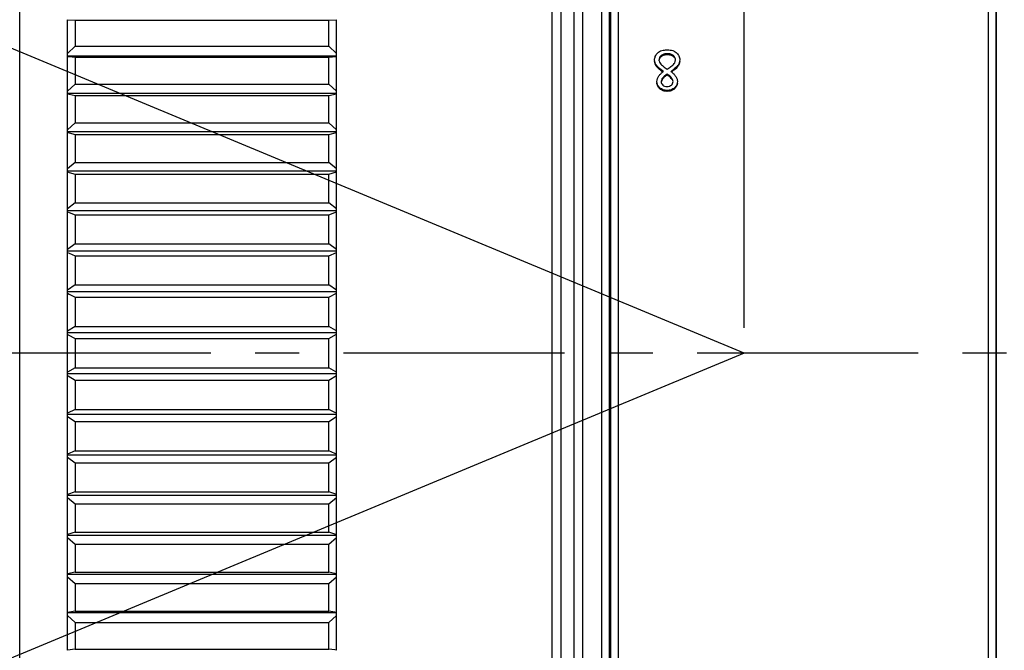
# Model space of a CAD drawing. Header units: millimetres. Extents: x 1042 to 1297, y 430 to 539.
# Tile 7 of 13: x 1096 to 1135, y 471 to 496. Entities that reach past the tile are written whole.
import ezdxf

# ---------------------------------------------------------------- set-up
doc = ezdxf.new("R2010")
doc.units = ezdxf.units.MM
doc.header["$LTSCALE"] = 23.1
doc.header["$PDMODE"] = 3
doc.header["$PDSIZE"] = 8
doc.linetypes.add('CENTER', pattern=[0.6, 0.375, -0.075, 0.075, -0.075])
doc.layers.get('0').update_dxf_attribs({"linetype": 'CONTINUOUS'})
doc.layers.get('Defpoints').update_dxf_attribs({"linetype": 'CONTINUOUS'})
doc.styles.get("Standard").update_dxf_attribs({"font": 'simsun.ttc', "width": 0.85})
doc.dimstyles.get("Standard").update_dxf_attribs({"dimtxt": 3.5, "dimasz": 3.5, "dimexe": 1.5, "dimexo": 1, "dimtad": 1, "dimtoh": 1, "dimdsep": 46, "dimtxsty": 'STANDARD', "dimblk": '_FILLED', "dimcen": 0.09, "dimclrd": 3, "dimclre": 3, "dimclrt": 2, "dimazin": 2, "dimtp": 0.01, "dimtm": 0.01, "dimtfac": 1, "dimtofl": 0, "dimtmove": 0, "dimatfit": 3, "dimldrblk": '_FILLED', "dimfxl": 1, "dimtolj": 1, "dimarcsym": 0})

# ---------------------------------------------------------------- blocks, each defined once
blk = doc.blocks.new('_FILLED')
at = {"color": 0, "linetype": 'ByBlock'}
blk.add_solid([(0, 0), (-1, 0.214), (-1, -0.214)], dxfattribs=at)
blk = doc.blocks.new('*D10')
at = {"color": 3, "lineweight": -2}
for p, q in [((1073.212, 503.999), (1069.686, 505.466)), ((1073.212, 461.371), (1069.686, 459.903))]:
    blk.add_line(p, q, dxfattribs=at)
blk.add_arc((1124.415, 482.685), 57.781, 160.87113, 199.12887, dxfattribs=at)
at = {"layer": 'Defpoints', "color": 0}
for p in [(1074.135, 503.615), (1124.415, 482.685), (1124.415, 482.685), (1067.133, 475.11), (1074.135, 461.755)]:
    blk.add_point(p, dxfattribs=at)
at = {"color": 3, "lineweight": -2, "xscale": 3.5, "yscale": 3.5, "zscale": 3.5}
for p, rotation in [((1071.071, 504.89), 69.13556298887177), ((1071.071, 460.48), 290.8644370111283)]:
    blk.add_blockref('_FILLED', p, dxfattribs=dict(at, rotation=rotation))
at = {"color": 2, "insert": (1064.273, 483.971), "char_height": 3.5, "attachment_point": 5, "rotation": 88.7755}
blk.add_mtext('\\A1;45.2°', dxfattribs=at)
blk = doc.blocks.new('*D11')
at = {"color": 3, "lineweight": -2}
for p, q in [((1079.135, 510.885), (1079.135, 524.631)), ((1124.415, 483.685), (1124.415, 524.631)), ((1082.635, 523.131), (1120.915, 523.131))]:
    blk.add_line(p, q, dxfattribs=at)
at = {"layer": 'Defpoints', "color": 0}
for p in [(1124.415, 523.131), (1079.135, 509.885), (1124.415, 482.685)]:
    blk.add_point(p, dxfattribs=at)
at = {"color": 3, "lineweight": -2, "xscale": 3.5, "yscale": 3.5, "zscale": 3.5, "rotation": 180}
blk.add_blockref('_FILLED', (1079.135, 523.131), dxfattribs=at)
at = {"color": 3, "lineweight": -2, "xscale": 3.5, "yscale": 3.5, "zscale": 3.5}
blk.add_blockref('_FILLED', (1124.415, 523.131), dxfattribs=at)
at = {"color": 2, "insert": (1105.162, 525.506), "char_height": 3.5, "attachment_point": 5}
blk.add_mtext('\\A1;45.28', dxfattribs=at)

msp = doc.modelspace()

# ---------------------------------------------------------------- linework, layer by layer
at = {"color": 7, "linetype": 'Continuous'}
for p, q in [((1118.089, 455.685), (1118.089, 509.835)), ((1096.019, 455.685), (1096.019, 509.685)), ((1116.889, 455.685), (1116.889, 509.685)), ((1118.839, 455.685), (1118.839, 509.685)), ((1119.139, 455.985), (1119.139, 509.385)), ((1119.169, 509.385), (1119.169, 455.985)), ((1119.469, 509.685), (1119.469, 455.685)), ((1133.969, 509.685), (1133.969, 455.685)), ((1134.269, 509.385), (1134.269, 455.985)), ((1134.307, 455.995), (1134.307, 509.375)), ((1117.239, 456.035), (1117.239, 509.335)), ((1117.739, 509.335), (1117.739, 456.035)), ((1097.889, 494.34), (1097.889, 495.764)), ((1097.889, 495.764), (1098.189, 495.751)), ((1098.189, 495.751), (1098.189, 494.728)), ((1098.189, 495.751), (1108.139, 495.751)), ((1108.139, 495.751), (1108.439, 495.764)), ((1108.139, 494.728), (1108.139, 495.751)), ((1108.439, 494.34), (1108.439, 495.764)), ((1098.189, 494.728), (1097.889, 494.437)), ((1098.189, 494.728), (1108.139, 494.728)), ((1108.439, 494.437), (1108.139, 494.728)), ((1108.439, 494.34), (1097.889, 494.34)), ((1097.889, 471.042), (1097.889, 494.328)), ((1097.889, 494.328), (1097.955, 494.321)), ((1097.955, 494.321), (1098.189, 494.295)), ((1108.139, 494.295), (1108.439, 494.328)), ((1108.439, 471.042), (1108.439, 494.328)), ((1121.156, 494.316), (1121.156, 494.359)), ((1121.399, 494.388), (1121.399, 494.432)), ((1121.636, 494.318), (1121.636, 494.361)), ((1098.189, 494.295), (1098.189, 493.242)), ((1098.189, 494.295), (1108.139, 494.295)), ((1108.139, 493.242), (1108.139, 494.295)), ((1120.989, 493.918), (1120.989, 493.96)), ((1121.801, 493.918), (1121.801, 493.96)), ((1121.394, 493.599), (1121.394, 493.64)), ((1098.189, 493.242), (1097.889, 492.963)), ((1098.189, 493.242), (1108.139, 493.242)), ((1108.439, 492.963), (1108.139, 493.242)), ((1121.202, 493.423), (1121.202, 493.463)), ((1108.439, 492.87), (1097.889, 492.87)), ((1097.889, 492.852), (1097.955, 492.84)), ((1097.955, 492.84), (1098.189, 492.797)), ((1098.189, 492.797), (1098.189, 491.719)), ((1098.189, 492.797), (1108.139, 492.797)), ((1108.139, 492.797), (1108.439, 492.852)), ((1108.139, 491.719), (1108.139, 492.797)), ((1121.109, 493.056), (1121.109, 493.095)), ((1121.394, 492.956), (1121.394, 492.994)), ((1121.681, 493.056), (1121.681, 493.094)), ((1098.189, 491.719), (1097.889, 491.453)), ((1098.189, 491.719), (1108.139, 491.719)), ((1108.439, 491.453), (1108.139, 491.719)), ((1108.439, 491.364), (1097.889, 491.364)), ((1097.889, 491.339), (1097.955, 491.323)), ((1097.955, 491.323), (1098.189, 491.265)), ((1098.189, 491.265), (1098.189, 490.165)), ((1098.189, 491.265), (1108.139, 491.265)), ((1108.139, 491.265), (1108.439, 491.339)), ((1108.139, 490.165), (1108.139, 491.265)), ((1098.189, 490.165), (1097.889, 489.913)), ((1098.189, 490.165), (1108.139, 490.165)), ((1108.439, 489.913), (1108.139, 490.165)), ((1108.439, 489.828), (1097.889, 489.828)), ((1097.889, 489.797), (1097.955, 489.776)), ((1097.955, 489.776), (1098.189, 489.702)), ((1098.189, 489.702), (1098.189, 488.584)), ((1098.189, 489.702), (1108.139, 489.702)), ((1108.139, 489.702), (1108.439, 489.797)), ((1108.139, 488.584), (1108.139, 489.702)), ((1098.189, 488.584), (1097.889, 488.346)), ((1098.189, 488.584), (1108.139, 488.584)), ((1108.439, 488.346), (1108.139, 488.584)), ((1108.439, 488.267), (1097.889, 488.267)), ((1097.889, 488.229), (1097.955, 488.203)), ((1097.955, 488.203), (1098.189, 488.114)), ((1108.139, 488.114), (1108.439, 488.229)), ((1098.189, 488.114), (1098.189, 486.982)), ((1098.189, 488.114), (1108.139, 488.114)), ((1108.139, 486.982), (1108.139, 488.114)), ((1098.189, 486.982), (1097.889, 486.76)), ((1108.439, 486.686), (1097.889, 486.686)), ((1097.889, 486.641), (1097.955, 486.612)), ((1097.955, 486.612), (1098.189, 486.508)), ((1098.189, 486.982), (1108.139, 486.982)), ((1108.439, 486.76), (1108.139, 486.982)), ((1108.139, 486.508), (1108.439, 486.641)), ((1098.189, 486.508), (1098.189, 485.366)), ((1098.189, 486.508), (1108.139, 486.508)), ((1108.139, 485.366), (1108.139, 486.508)), ((1098.189, 485.366), (1097.889, 485.16)), ((1108.439, 485.091), (1097.889, 485.091)), ((1098.189, 485.366), (1108.139, 485.366)), ((1108.439, 485.16), (1108.139, 485.366)), ((1097.889, 485.04), (1097.955, 485.007)), ((1097.955, 485.007), (1098.189, 484.888)), ((1098.189, 484.888), (1098.189, 483.74)), ((1098.189, 484.888), (1108.139, 484.888)), ((1108.139, 484.888), (1108.439, 485.04)), ((1108.139, 483.74), (1108.139, 484.888)), ((1098.189, 483.74), (1097.889, 483.551)), ((1098.189, 483.74), (1108.139, 483.74)), ((1108.406, 483.572), (1108.139, 483.74)), ((1108.439, 483.551), (1108.406, 483.572)), ((1108.439, 483.488), (1097.889, 483.488)), ((1097.889, 483.431), (1097.922, 483.412)), ((1097.922, 483.412), (1098.189, 483.26)), ((1098.189, 483.26), (1098.189, 482.11)), ((1098.189, 483.26), (1108.139, 483.26)), ((1108.139, 483.26), (1108.439, 483.431)), ((1108.139, 482.11), (1108.139, 483.26)), ((1098.189, 482.11), (1097.889, 481.939)), ((1098.189, 482.11), (1108.139, 482.11)), ((1108.406, 481.958), (1108.139, 482.11)), ((1108.439, 481.882), (1097.889, 481.882)), ((1097.889, 481.819), (1097.922, 481.798)), ((1097.922, 481.798), (1098.189, 481.63)), ((1098.189, 481.63), (1098.189, 480.482)), ((1098.189, 481.63), (1108.139, 481.63)), ((1108.139, 481.63), (1108.439, 481.819)), ((1108.139, 480.482), (1108.139, 481.63)), ((1108.439, 481.939), (1108.406, 481.958)), ((1098.189, 480.482), (1097.889, 480.33)), ((1098.189, 480.482), (1108.139, 480.482)), ((1108.372, 480.363), (1108.139, 480.482)), ((1108.439, 480.279), (1097.889, 480.279)), ((1097.889, 480.21), (1098.189, 480.004)), ((1108.139, 480.004), (1108.439, 480.21)), ((1108.439, 480.33), (1108.372, 480.363)), ((1098.189, 480.004), (1098.189, 478.862)), ((1098.189, 480.004), (1108.139, 480.004)), ((1108.139, 478.862), (1108.139, 480.004)), ((1098.189, 478.862), (1097.889, 478.728)), ((1108.439, 478.684), (1097.889, 478.684)), ((1097.889, 478.61), (1098.189, 478.387)), ((1098.189, 478.862), (1108.139, 478.862)), ((1108.372, 478.758), (1108.139, 478.862)), ((1108.139, 478.387), (1108.439, 478.61)), ((1108.439, 478.728), (1108.372, 478.758)), ((1098.189, 478.387), (1098.189, 477.256)), ((1098.189, 478.387), (1108.139, 478.387)), ((1108.139, 477.256), (1108.139, 478.387)), ((1098.189, 477.256), (1097.889, 477.141)), ((1108.439, 477.103), (1097.889, 477.103)), ((1097.889, 477.024), (1098.189, 476.786)), ((1098.189, 477.256), (1108.139, 477.256)), ((1108.372, 477.167), (1108.139, 477.256)), ((1108.139, 476.786), (1108.439, 477.024)), ((1108.439, 477.141), (1108.372, 477.167)), ((1098.189, 476.786), (1098.189, 475.668)), ((1098.189, 476.786), (1108.139, 476.786)), ((1108.139, 475.668), (1108.139, 476.786)), ((1098.189, 475.668), (1097.889, 475.573)), ((1108.439, 475.542), (1097.889, 475.542)), ((1097.889, 475.457), (1098.189, 475.205)), ((1098.189, 475.668), (1108.139, 475.668)), ((1108.372, 475.594), (1108.139, 475.668)), ((1108.139, 475.205), (1108.439, 475.457)), ((1108.439, 475.573), (1108.372, 475.594)), ((1098.189, 475.205), (1098.189, 474.105)), ((1098.189, 475.205), (1108.139, 475.205)), ((1108.139, 474.105), (1108.139, 475.205)), ((1098.189, 474.105), (1097.889, 474.031)), ((1108.439, 474.006), (1097.889, 474.006)), ((1097.889, 473.917), (1098.189, 473.651)), ((1098.189, 474.105), (1108.139, 474.105)), ((1108.372, 474.047), (1108.139, 474.105)), ((1108.139, 473.651), (1108.439, 473.917)), ((1108.439, 474.031), (1108.372, 474.047)), ((1098.189, 473.651), (1098.189, 472.573)), ((1098.189, 473.651), (1108.139, 473.651)), ((1108.139, 472.573), (1108.139, 473.651)), ((1098.189, 472.573), (1097.889, 472.518)), ((1108.439, 472.5), (1097.889, 472.5)), ((1097.889, 472.407), (1098.189, 472.128)), ((1098.189, 472.573), (1108.139, 472.573)), ((1108.372, 472.53), (1108.139, 472.573)), ((1108.139, 472.128), (1108.439, 472.407)), ((1108.439, 472.518), (1108.372, 472.53)), ((1098.189, 472.128), (1098.189, 471.075)), ((1098.189, 472.128), (1108.139, 472.128)), ((1108.139, 471.075), (1108.139, 472.128)), ((1098.189, 471.075), (1097.889, 471.042)), ((1098.189, 471.075), (1108.139, 471.075)), ((1108.372, 471.049), (1108.139, 471.075)), ((1108.439, 471.042), (1108.372, 471.049))]:
    msp.add_line(p, q, dxfattribs=at)
at = {"color": 1}
for q in [(1074.135, 503.615), (1074.135, 461.755)]:
    msp.add_line((1124.415, 482.685), q, dxfattribs=at)
at = {"color": 1, "linetype": 'CENTER'}
msp.add_line((1186.67, 482.683), (1077.428, 482.683), dxfattribs=at)
at = {"color": 7, "linetype": 'Continuous'}
for centre, radius, start, end in [((1121.399, 494.279), 0.52, 214.4572, 217.9083), ((1121.462, 494.223), 0.429, 319.3248, 322.1069), ((1121.411, 494.263), 0.494, 322.0948, 325.654), ((1119.322, 496.778), 3.765, 306.0669, 308.5425)]:
    msp.add_arc(centre, radius, start, end, dxfattribs=at)
for points, knots in [([(1120.902, 494.191), (1120.902, 494.237), (1120.923, 494.336), (1120.981, 494.419), (1121.017, 494.457)], [0, 0, 0, 0, 0.469448, 1, 1, 1, 1]), ([(1121.017, 494.457), (1121.061, 494.505), (1121.184, 494.571), (1121.317, 494.582), (1121.384, 494.582)], [0, 0, 0, 0, 0.496365, 1, 1, 1, 1]), ([(1121.156, 494.359), (1121.131, 494.338), (1121.086, 494.286), (1121.072, 494.217), (1121.072, 494.183)], [0, 0, 0, 0, 0.482438, 1, 1, 1, 1]), ([(1121.399, 494.432), (1121.353, 494.432), (1121.267, 494.424), (1121.187, 494.385), (1121.156, 494.359)], [0, 0, 0, 0, 0.531954, 1, 1, 1, 1]), ([(1121.399, 494.388), (1121.353, 494.388), (1121.267, 494.38), (1121.187, 494.342), (1121.156, 494.316)], [0, 0, 0, 0, 0.532133, 1, 1, 1, 1]), ([(1121.384, 494.582), (1121.407, 494.582), (1121.501, 494.58), (1121.598, 494.565), (1121.663, 494.536)], [0, 0, 0, 0, 0.247909, 1, 1, 1, 1]), ([(1121.636, 494.361), (1121.606, 494.386), (1121.528, 494.423), (1121.443, 494.432), (1121.399, 494.432)], [0, 0, 0, 0, 0.466788, 1, 1, 1, 1]), ([(1121.636, 494.318), (1121.606, 494.343), (1121.528, 494.38), (1121.443, 494.388), (1121.399, 494.388)], [0, 0, 0, 0, 0.466614, 1, 1, 1, 1]), ([(1121.72, 494.188), (1121.72, 494.22), (1121.707, 494.287), (1121.663, 494.34), (1121.636, 494.361)], [0, 0, 0, 0, 0.479229, 1, 1, 1, 1]), ([(1121.663, 494.536), (1121.68, 494.528), (1121.744, 494.492), (1121.797, 494.438), (1121.826, 494.393)], [0, 0, 0, 0, 0.257993, 1, 1, 1, 1]), ([(1121.826, 494.393), (1121.835, 494.377), (1121.869, 494.315), (1121.887, 494.243), (1121.887, 494.191)], [0, 0, 0, 0, 0.259484, 1, 1, 1, 1]), ([(1120.97, 493.985), (1120.949, 494.017), (1120.914, 494.082), (1120.902, 494.156), (1120.902, 494.191)], [0, 0, 0, 0, 0.524422, 1, 1, 1, 1]), ([(1120.989, 493.918), (1120.962, 493.953), (1120.918, 494.025), (1120.902, 494.109), (1120.902, 494.148)], [0, 0, 0, 0, 0.529263, 1, 1, 1, 1]), ([(1121.25, 493.735), (1121.203, 493.769), (1121.112, 493.839), (1121.024, 493.915), (1120.989, 493.96)], [0, 0, 0, 0, 0.507098, 1, 1, 1, 1]), ([(1121.072, 494.183), (1121.072, 494.171), (1121.076, 494.127), (1121.095, 494.084), (1121.114, 494.057)], [0, 0, 0, 0, 0.257626, 1, 1, 1, 1]), ([(1121.109, 494.265), (1121.104, 494.257), (1121.085, 494.226), (1121.075, 494.19), (1121.073, 494.163)], [0, 0, 0, 0, 0.243917, 1, 1, 1, 1]), ([(1121.114, 494.057), (1121.148, 494.01), (1121.244, 493.934), (1121.341, 493.864), (1121.393, 493.83)], [0, 0, 0, 0, 0.481031, 1, 1, 1, 1]), ([(1121.393, 493.83), (1121.444, 493.86), (1121.544, 493.924), (1121.636, 494.001), (1121.671, 494.047)], [0, 0, 0, 0, 0.507963, 1, 1, 1, 1]), ([(1121.682, 494.269), (1121.673, 494.283), (1121.658, 494.3), (1121.641, 494.315), (1121.636, 494.318)], [0, 0, 0, 0, 0.741615, 1, 1, 1, 1]), ([(1121.671, 494.047), (1121.679, 494.057), (1121.707, 494.1), (1121.72, 494.151), (1121.72, 494.188)], [0, 0, 0, 0, 0.260047, 1, 1, 1, 1]), ([(1121.885, 494.122), (1121.883, 494.087), (1121.865, 494.013), (1121.825, 493.949), (1121.801, 493.918)], [0, 0, 0, 0, 0.474959, 1, 1, 1, 1]), ([(1121.887, 494.191), (1121.887, 494.156), (1121.875, 494.082), (1121.841, 494.016), (1121.819, 493.984)], [0, 0, 0, 0, 0.478253, 1, 1, 1, 1]), ([(1120.994, 493.336), (1120.994, 493.378), (1121.009, 493.46), (1121.071, 493.568), (1121.153, 493.659), (1121.217, 493.71), (1121.25, 493.735)], [0, 0, 0, 0, 0.254581, 0.500431, 0.748795, 1, 1, 1, 1]), ([(1121.223, 493.714), (1121.212, 493.722), (1121.167, 493.756), (1121.124, 493.79), (1121.092, 493.816)], [0, 0, 0, 0, 0.252863, 1, 1, 1, 1]), ([(1121.394, 493.64), (1121.36, 493.614), (1121.292, 493.56), (1121.226, 493.501), (1121.202, 493.463)], [0, 0, 0, 0, 0.489599, 1, 1, 1, 1]), ([(1121.394, 493.599), (1121.36, 493.574), (1121.292, 493.52), (1121.226, 493.461), (1121.202, 493.423)], [0, 0, 0, 0, 0.489725, 1, 1, 1, 1]), ([(1121.624, 493.339), (1121.624, 493.396), (1121.554, 493.519), (1121.453, 493.598), (1121.394, 493.64)], [0, 0, 0, 0, 0.44303, 1, 1, 1, 1]), ([(1121.592, 493.405), (1121.582, 493.423), (1121.527, 493.499), (1121.453, 493.558), (1121.394, 493.599)], [0, 0, 0, 0, 0.226601, 1, 1, 1, 1]), ([(1121.538, 493.735), (1121.571, 493.711), (1121.634, 493.66), (1121.716, 493.571), (1121.778, 493.463), (1121.795, 493.379), (1121.795, 493.336)], [0, 0, 0, 0, 0.246583, 0.490126, 0.73719, 1, 1, 1, 1]), ([(1121.801, 493.918), (1121.768, 493.875), (1121.686, 493.805), (1121.601, 493.74), (1121.558, 493.708)], [0, 0, 0, 0, 0.503798, 1, 1, 1, 1]), ([(1121.064, 493.141), (1121.041, 493.168), (1121.005, 493.23), (1120.994, 493.301), (1120.994, 493.336)], [0, 0, 0, 0, 0.503545, 1, 1, 1, 1]), ([(1121.109, 493.056), (1121.074, 493.087), (1121.014, 493.159), (1120.994, 493.252), (1120.994, 493.297)], [0, 0, 0, 0, 0.50706, 1, 1, 1, 1]), ([(1121.202, 493.463), (1121.196, 493.454), (1121.173, 493.415), (1121.159, 493.37), (1121.159, 493.336)], [0, 0, 0, 0, 0.248465, 1, 1, 1, 1]), ([(1121.202, 493.423), (1121.186, 493.398), (1121.167, 493.361), (1121.16, 493.321), (1121.159, 493.31)], [0, 0, 0, 0, 0.744104, 1, 1, 1, 1]), ([(1121.159, 493.336), (1121.159, 493.313), (1121.168, 493.261), (1121.2, 493.22), (1121.221, 493.202)], [0, 0, 0, 0, 0.461876, 1, 1, 1, 1]), ([(1121.221, 493.202), (1121.242, 493.183), (1121.297, 493.154), (1121.358, 493.149), (1121.39, 493.149)], [0, 0, 0, 0, 0.467679, 1, 1, 1, 1]), ([(1121.39, 493.149), (1121.422, 493.149), (1121.484, 493.155), (1121.539, 493.185), (1121.561, 493.204)], [0, 0, 0, 0, 0.526257, 1, 1, 1, 1]), ([(1121.561, 493.204), (1121.58, 493.22), (1121.613, 493.261), (1121.624, 493.313), (1121.624, 493.339)], [0, 0, 0, 0, 0.487536, 1, 1, 1, 1]), ([(1121.793, 493.265), (1121.79, 493.227), (1121.767, 493.147), (1121.713, 493.084), (1121.681, 493.056)], [0, 0, 0, 0, 0.479984, 1, 1, 1, 1]), ([(1121.795, 493.336), (1121.795, 493.302), (1121.784, 493.231), (1121.748, 493.168), (1121.726, 493.14)], [0, 0, 0, 0, 0.485344, 1, 1, 1, 1]), ([(1121.394, 492.994), (1121.343, 492.994), (1121.239, 493.008), (1121.148, 493.061), (1121.109, 493.095)], [0, 0, 0, 0, 0.503067, 1, 1, 1, 1]), ([(1121.394, 492.956), (1121.343, 492.956), (1121.239, 492.97), (1121.148, 493.023), (1121.109, 493.056)], [0, 0, 0, 0, 0.503275, 1, 1, 1, 1]), ([(1121.681, 493.094), (1121.642, 493.061), (1121.55, 493.008), (1121.446, 492.994), (1121.394, 492.994)], [0, 0, 0, 0, 0.496396, 1, 1, 1, 1]), ([(1121.681, 493.056), (1121.642, 493.023), (1121.55, 492.97), (1121.446, 492.956), (1121.394, 492.956)], [0, 0, 0, 0, 0.496189, 1, 1, 1, 1]), ([(1121.726, 493.14), (1121.716, 493.128), (1121.701, 493.112), (1121.685, 493.098), (1121.681, 493.094)], [0, 0, 0, 0, 0.742717, 1, 1, 1, 1])]:
    msp.add_open_spline(points, degree=3, knots=knots, dxfattribs=at)
for points in [[(1121.156, 494.316), (1121.138, 494.301), (1121.122, 494.284), (1121.109, 494.265)], [(1121.788, 493.943), (1121.753, 493.902), (1121.71, 493.867), (1121.668, 493.833)], [(1121.092, 493.816), (1121.055, 493.847), (1121.018, 493.88), (1120.989, 493.918)], [(1121.109, 493.095), (1121.093, 493.109), (1121.078, 493.124), (1121.064, 493.141)]]:
    msp.add_open_spline(points, degree=3, dxfattribs=at)

# ---------------------------------------------------------------- dimensions: what is measured, and where the dimension line sits
dim = msp.add_linear_dim(base=(1124.415, 523.131), p1=(1079.135, 509.885), p2=(1124.415, 482.685), dimstyle='STANDARD')
dim.commit()
dim.dimension.update_dxf_attribs({"geometry": '*D11', "text_midpoint": (1105.162, 523.131), "dimtype": 160})
dim = msp.add_angular_dim_2l(base=(1067.133, 475.11), line1=((1124.415, 482.685), (1074.135, 461.755)), line2=((1124.415, 482.685), (1074.135, 503.615)), dimstyle='STANDARD')
dim.commit()
dim.dimension.update_dxf_attribs({"geometry": '*D10', "text_midpoint": (1066.647, 483.92), "dimtype": 162})

doc.saveas('drawing.dxf')
